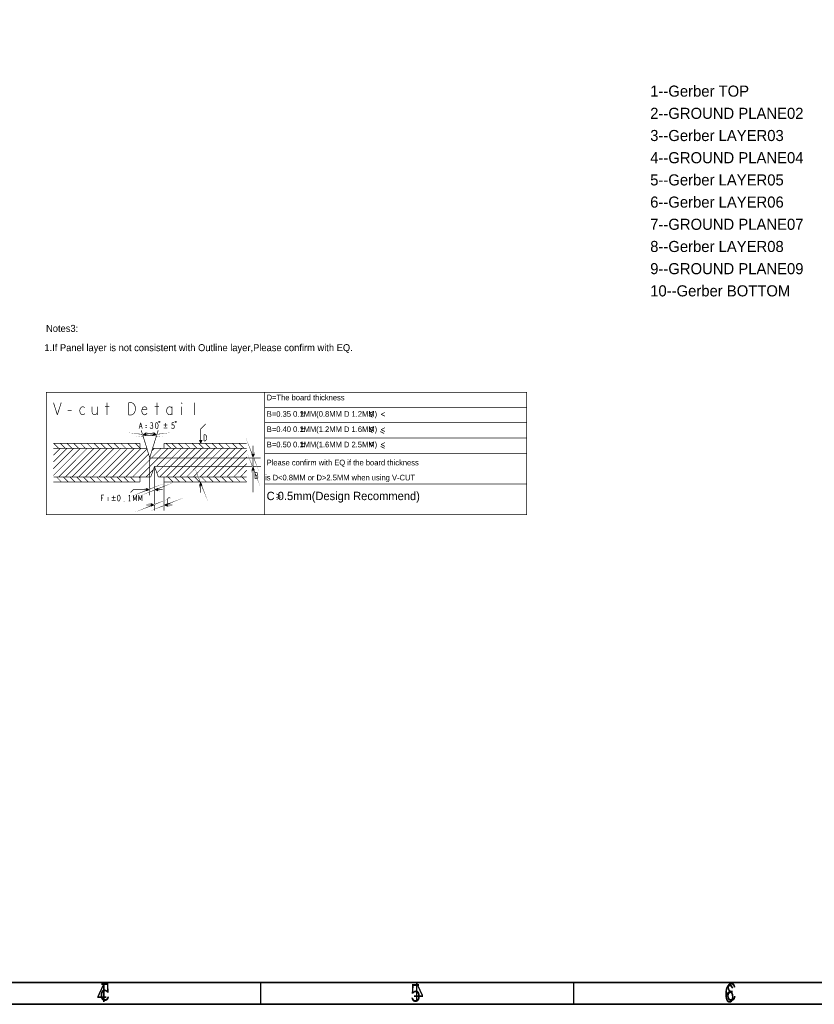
# Model space of a CAD drawing. Extents: x -70 to 514, y -134 to 276.
# Tile 11 of 17: x 166 to 348, y -134 to 91. Entities that reach past the tile are written whole.
import ezdxf

# ---------------------------------------------------------------- set-up
doc = ezdxf.new("R2010")
doc.units = 0
doc.layers.add('BOARD_GEOMETRY_DIMENSION', color=2, linetype='CONTINUOUS')
doc.layers.add('BOARD_GEOMETRY_SILKSCREEN_B', color=1, linetype='CONTINUOUS')

msp = doc.modelspace()

# ---------------------------------------------------------------- linework, layer by layer
at = {"layer": 'BOARD_GEOMETRY_DIMENSION'}
for points in [[(-70.485, -134.471156), (513.514848, -134.471156), (513.514848, 275.52904), (-70.485, 275.52904), (-70.485, -134.471156)], [(-65.48501, -129.471166), (508.514858, -129.471166)], [(221.514924, -129.471166), (221.514924, -134.471156)], [(293.264844, -134.471156), (293.264844, -129.471166)]]:
    msp.add_lwpolyline(points, dxfattribs=at)
at = {"layer": 'BOARD_GEOMETRY_DIMENSION', "const_width": 0.1524}
for points in [[(172.45711, 5.639816), (172.45711, -22.360128), (282.45689, -22.360128), (282.45689, 5.639816), (172.45711, 5.639816)], [(222.45701, 5.639816), (222.45701, -22.360128)], [(174.08906, 3.258058), (174.973742, 0.464058)], [(174.973742, 0.464058), (175.858678, 3.258058)], [(180.496464, 2.233422), (180.28412, 2.04724)], [(180.779674, 2.32664), (180.496464, 2.233422)], [(180.992018, 2.280158), (180.779674, 2.32664)], [(181.239668, 2.093722), (180.992018, 2.280158)], [(182.921656, 2.32664), (182.921656, 1.022858)], [(184.125108, 0.464058), (184.125108, 2.32664)], [(185.877708, 2.32664), (186.868816, 2.32664)], [(186.373262, 3.258058), (186.373262, 0.464058)], [(191.294512, 0.464058), (191.294512, 3.258058)], [(191.294512, 3.258058), (192.002156, 3.258058)], [(192.002156, 3.258058), (192.285366, 3.118358)], [(192.285366, 3.118358), (192.49771, 2.931922)], [(192.49771, 2.931922), (192.674748, 2.652522)], [(192.674748, 2.652522), (192.816226, 2.32664)], [(192.816226, 2.32664), (192.851532, 1.861058)], [(194.745864, 2.280158), (194.53352, 2.140458)], [(194.993768, 2.32664), (194.745864, 2.280158)], [(195.241418, 2.233422), (194.993768, 2.32664)], [(195.418456, 2.04724), (195.241418, 2.233422)], [(197.277228, 2.32664), (198.268336, 2.32664)], [(197.772782, 3.258058), (197.772782, 0.464058)], [(200.410318, 2.233422), (200.197974, 2.04724)], [(200.658222, 2.32664), (200.410318, 2.233422)], [(200.905872, 2.280158), (200.658222, 2.32664)], [(201.118216, 2.18694), (200.905872, 2.280158)], [(201.259694, 2.000758), (201.118216, 2.18694)], [(201.259694, 0.464058), (201.259694, 2.32664)], [(203.401676, 3.211322), (203.472542, 3.258058)], [(203.401676, 3.118358), (203.401676, 3.211322)], [(203.472542, 3.071622), (203.401676, 3.118358)], [(203.472542, 3.258058), (203.543408, 3.211322)], [(203.543408, 3.118358), (203.472542, 3.071622)], [(203.472542, 2.32664), (203.472542, 0.464058)], [(203.543408, 3.211322), (203.543408, 3.118358)], [(206.322422, 0.464058), (206.322422, 3.258058)], [(177.363628, 1.395222), (178.283616, 1.395222)], [(180.142642, 1.721358), (180.107336, 1.395222)], [(180.107336, 1.395222), (180.142642, 1.06934)], [(180.28412, 2.04724), (180.142642, 1.721358)], [(180.142642, 1.06934), (180.28412, 0.78994)], [(180.28412, 0.78994), (180.496464, 0.557022)], [(180.496464, 0.557022), (180.779674, 0.464058)], [(180.779674, 0.464058), (181.027578, 0.557022)], [(181.027578, 0.557022), (181.239668, 0.743458)], [(182.921656, 1.022858), (183.063388, 0.696722)], [(183.063388, 0.696722), (183.275732, 0.51054)], [(183.275732, 0.51054), (183.523382, 0.464058)], [(183.523382, 0.464058), (183.771032, 0.51054)], [(183.771032, 0.51054), (183.983376, 0.696722)], [(183.983376, 0.696722), (184.125108, 1.022858)], [(192.002156, 0.464058), (191.294512, 0.464058)], [(192.285366, 0.603758), (192.002156, 0.464058)], [(192.49771, 0.78994), (192.285366, 0.603758)], [(192.674748, 1.06934), (192.49771, 0.78994)], [(192.816226, 1.395222), (192.674748, 1.06934)], [(192.851532, 1.861058), (192.816226, 1.395222)], [(194.392042, 1.814322), (194.321176, 1.534922)], [(194.321176, 1.534922), (194.321176, 1.255522)], [(194.321176, 1.255522), (194.392042, 0.976122)], [(194.53352, 2.140458), (194.392042, 1.814322)], [(194.392042, 1.721358), (195.524628, 1.721358)], [(194.392042, 0.976122), (194.56908, 0.696722)], [(194.56908, 0.696722), (194.781424, 0.51054)], [(194.781424, 0.51054), (195.029074, 0.464058)], [(195.029074, 0.464058), (195.276978, 0.557022)], [(195.276978, 0.557022), (195.524628, 0.836422)], [(195.524628, 1.721358), (195.418456, 2.04724)], [(200.056496, 1.76784), (199.98563, 1.395222)], [(199.98563, 1.395222), (200.056496, 1.022858)], [(200.197974, 2.04724), (200.056496, 1.76784)], [(200.056496, 1.022858), (200.197974, 0.743458)], [(200.197974, 0.743458), (200.410318, 0.557022)], [(200.410318, 0.557022), (200.658222, 0.464058)], [(200.658222, 0.464058), (200.905872, 0.51054)], [(200.905872, 0.51054), (201.118216, 0.65024)], [(201.118216, 0.65024), (201.259694, 0.836422)], [(222.45701, 2.13995), (282.45689, 2.13995)], [(230.741982, 0.88646), (231.622092, 0.88646)], [(230.741982, 0.226314), (231.622092, 0.226314)], [(231.18191, 1.326388), (231.18191, 0.446278)], [(247.207532, -0.094234), (246.327422, 0.345948)], [(247.307608, 1.22555), (246.427498, 0.785622)], [(246.427498, 0.785622), (247.307608, 0.345948)], [(250.007628, 1.025652), (249.127518, 0.585724)], [(249.127518, 0.585724), (250.007628, 0.145796)], [(193.685414, -2.703068), (194.057778, -1.306068)], [(194.296284, -2.214118), (193.819526, -2.214118)], [(194.057778, -1.306068), (194.430396, -2.703068)], [(195.48094, -2.027936), (195.09359, -2.027936)], [(196.442076, -1.329436), (196.307964, -1.422654)], [(196.576188, -1.306068), (196.442076, -1.329436)], [(196.620892, -1.958086), (196.48678, -1.958086)], [(196.7103, -1.375918), (196.576188, -1.306068)], [(196.620892, -1.958086), (196.7103, -1.888236)], [(196.725286, -2.004568), (196.620892, -1.958086)], [(196.784722, -1.49225), (196.7103, -1.375918)], [(196.7103, -1.888236), (196.784722, -1.771904)], [(196.829426, -2.121154), (196.725286, -2.004568)], [(196.814694, -1.632204), (196.784722, -1.49225)], [(196.784722, -1.771904), (196.814694, -1.632204)], [(196.859398, -2.283968), (196.829426, -2.121154)], [(196.844412, -2.423668), (196.859398, -2.283968)], [(197.43293, -1.795018), (197.418198, -2.004568)], [(197.418198, -2.004568), (197.43293, -2.214118)], [(197.477634, -1.608836), (197.43293, -1.795018)], [(197.43293, -2.214118), (197.477634, -2.400554)], [(197.537324, -1.469136), (197.477634, -1.608836)], [(197.626732, -1.35255), (197.537324, -1.469136)], [(197.745858, -1.306068), (197.626732, -1.35255)], [(197.865238, -1.35255), (197.745858, -1.306068)], [(197.954646, -1.469136), (197.865238, -1.35255)], [(198.014082, -1.608836), (197.954646, -1.469136)], [(198.058786, -1.795018), (198.014082, -1.608836)], [(198.014082, -2.400554), (198.058786, -2.214118)], [(198.073772, -2.004568), (198.058786, -1.795018)], [(198.058786, -2.214118), (198.073772, -2.004568)], [(199.321928, -1.873758), (200.202038, -1.873758)], [(199.76211, -1.433576), (199.76211, -2.313686)], [(201.210418, -1.91135), (201.255122, -1.306068)], [(201.34453, -1.818386), (201.210418, -1.91135)], [(201.255122, -1.306068), (201.657458, -1.306068)], [(201.448924, -1.795018), (201.34453, -1.818386)], [(201.553318, -1.818386), (201.448924, -1.795018)], [(201.657458, -1.91135), (201.553318, -1.818386)], [(201.732134, -2.027936), (201.657458, -1.91135)], [(201.761852, -2.214118), (201.732134, -2.027936)], [(201.746866, -2.400554), (201.761852, -2.214118)], [(207.814418, -6.075934), (207.814418, -2.775712), (208.929986, -1.660144), (208.937098, -1.660144)], [(222.45701, -1.36017), (282.45689, -1.36017)], [(231.18191, -2.173732), (231.18191, -3.053842)], [(247.307608, -2.274316), (246.427498, -2.714244)], [(195.072508, -3.866388), (194.753992, -4.054094), (195.185792, -4.099306), (194.85864, -4.053078), (195.072508, -3.866388)], [(197.21322, -3.840988), (197.531736, -4.028694), (197.099936, -4.073906), (197.427088, -4.027678), (197.21322, -3.840988)], [(195.47205, -7.176008), (194.37223, -3.656076), (194.187064, -3.090926)], [(195.072508, -3.866388), (194.85864, -4.053078), (195.185792, -4.099306), (195.024502, -3.98399), (194.84594, -4.004056), (195.072508, -3.866388), (195.185792, -4.099306), (194.85864, -4.053078), (195.15709, -3.68681), (195.291456, -4.203192), (194.572636, -4.11353)], [(194.573144, -4.115054), (195.15709, -3.68681)], [(194.85864, -4.053078), (195.072508, -3.866388)], [(195.09359, -2.447036), (195.48094, -2.447036)], [(196.188838, -2.423668), (196.278246, -2.586736)], [(196.278246, -2.586736), (196.397372, -2.6797)], [(196.397372, -2.6797), (196.531484, -2.703068)], [(196.531484, -2.703068), (196.65061, -2.6797)], [(196.65061, -2.6797), (196.76999, -2.563368)], [(196.76999, -2.563368), (196.844412, -2.423668)], [(196.791834, -7.176008), (197.892162, -3.656076), (198.073264, -3.090926)], [(197.21322, -3.840988), (197.427088, -4.027678), (197.099936, -4.073906), (197.261226, -3.95859), (197.439788, -3.978656), (197.21322, -3.840988), (197.099936, -4.073906), (197.427088, -4.027678), (197.128638, -3.66141), (196.994272, -4.177792), (197.713092, -4.08813)], [(197.712584, -4.089654), (197.128638, -3.66141)], [(197.427088, -4.027678), (197.21322, -3.840988)], [(197.477634, -2.400554), (197.537324, -2.540254)], [(197.537324, -2.540254), (197.626732, -2.656586)], [(197.626732, -2.656586), (197.745858, -2.703068)], [(197.745858, -2.703068), (197.865238, -2.656586)], [(197.865238, -2.656586), (197.954646, -2.540254)], [(197.954646, -2.540254), (198.014082, -2.400554)], [(199.321928, -2.53365), (200.202038, -2.53365)], [(201.106278, -2.493518), (201.195686, -2.610104)], [(201.195686, -2.610104), (201.299826, -2.6797)], [(201.299826, -2.6797), (201.433938, -2.703068)], [(201.433938, -2.703068), (201.56805, -2.656586)], [(201.56805, -2.656586), (201.672444, -2.563368)], [(201.672444, -2.563368), (201.746866, -2.400554)], [(208.547208, -5.485892), (208.547208, -4.088892)], [(208.547208, -4.088892), (208.845404, -4.088892)], [(208.845404, -4.088892), (208.96453, -4.158742)], [(208.96453, -4.158742), (209.053938, -4.25196)], [(209.053938, -4.25196), (209.12836, -4.39166)], [(209.12836, -4.39166), (209.18805, -4.554728)], [(209.18805, -4.554728), (209.203036, -4.787392)], [(230.741982, -2.61366), (231.622092, -2.61366)], [(230.741982, -3.273806), (231.622092, -3.273806)], [(247.207532, -3.594354), (246.327422, -3.154172)], [(246.427498, -2.714244), (247.307608, -3.154172)], [(249.807476, -3.794252), (248.92762, -3.35407)], [(250.007628, -2.474468), (249.127518, -2.914142)], [(249.127518, -2.914142), (250.007628, -3.35407)], [(174.063152, -6.075934), (193.932048, -6.075934)], [(175.23206, -7.176008), (174.131986, -6.075934)], [(176.772062, -7.176008), (175.671988, -6.075934)], [(178.312064, -7.176008), (177.21199, -6.075934)], [(179.852066, -7.176008), (178.751992, -6.075934)], [(181.392068, -7.176008), (180.291994, -6.075934)], [(182.93207, -7.176008), (181.831996, -6.075934)], [(184.472072, -7.176008), (183.371998, -6.075934)], [(186.012074, -7.176008), (184.912, -6.075934)], [(187.552076, -7.176008), (186.452002, -6.075934)], [(189.092078, -7.176008), (187.992004, -6.075934)], [(190.63208, -7.176008), (189.532006, -6.075934)], [(192.172082, -7.176008), (191.072008, -6.075934)], [(193.932048, -7.176008), (192.831974, -6.075934)], [(193.932048, -6.075934), (193.932048, -7.176008)], [(199.432164, -6.075934), (199.432164, -7.176008)], [(199.432164, -6.075934), (218.352116, -6.075934)], [(200.972166, -7.176008), (199.872092, -6.075934)], [(202.29195, -7.176008), (201.19213, -6.075934)], [(203.831952, -7.176008), (202.732132, -6.075934)], [(205.371954, -7.176008), (204.272134, -6.075934)], [(206.911956, -7.176008), (205.812136, -6.075934)], [(208.451958, -7.176008), (207.352138, -6.075934)], [(207.814926, -6.075172), (207.547464, -5.402326), (208.080864, -5.402326), (207.801464, -5.783326), (207.674464, -5.478526), (207.928464, -5.529326), (207.852264, -5.783326)], [(207.813402, -6.075172), (208.080864, -5.402326)], [(208.845404, -5.485892), (208.547208, -5.485892)], [(208.96453, -5.416042), (208.845404, -5.485892)], [(209.99196, -7.176008), (208.89214, -6.075934)], [(209.053938, -5.323078), (208.96453, -5.416042)], [(209.12836, -5.183378), (209.053938, -5.323078)], [(209.18805, -5.02031), (209.12836, -5.183378)], [(209.203036, -4.787392), (209.18805, -5.02031)], [(211.531962, -7.176008), (210.432142, -6.075934)], [(213.071964, -7.176008), (211.972144, -6.075934)], [(214.611966, -7.176008), (213.512146, -6.075934)], [(216.151968, -7.176008), (215.052148, -6.075934)], [(217.69197, -7.176008), (216.59215, -6.075934)], [(219.917264, -8.729726), (219.815664, -9.085326), (219.663264, -8.678926), (219.790264, -8.983726), (219.917264, -8.729726)], [(219.801948, -11.356086), (219.801948, -6.588252)], [(222.45701, -4.860036), (282.45689, -4.860036)], [(230.741982, -6.113526), (231.622092, -6.113526)], [(230.741982, -6.773672), (231.622092, -6.773672)], [(231.18191, -5.673598), (231.18191, -6.553708)], [(247.307608, -5.774436), (246.427498, -6.214364)], [(246.427498, -6.214364), (247.307608, -6.654038)], [(249.907552, -7.194296), (249.027442, -6.754114)], [(250.007628, -5.874258), (249.127518, -6.314186)], [(249.127518, -6.314186), (250.007628, -6.754114)], [(180.292248, -7.176008), (174.063152, -13.40485)], [(180.292248, -7.176008), (174.063152, -13.40485)], [(180.292248, -7.176008), (174.063152, -13.40485)], [(177.21199, -7.176008), (174.063152, -10.324846)], [(178.752246, -7.176008), (174.063152, -11.864848)], [(178.752246, -7.176008), (174.063152, -11.864848)], [(175.671988, -7.176008), (174.063152, -8.784844)], [(195.47205, -7.176008), (174.063152, -7.176008)], [(175.452024, -7.176008), (175.23206, -7.176008)], [(181.83225, -7.176008), (175.232314, -13.775944)], [(181.83225, -7.176008), (175.232314, -13.775944)], [(181.83225, -7.176008), (175.232314, -13.775944)], [(181.83225, -7.176008), (175.232314, -13.775944)], [(183.372252, -7.176008), (176.771808, -13.775944)], [(183.372252, -7.176008), (176.771808, -13.775944)], [(183.372252, -7.176008), (176.771808, -13.775944)], [(183.372252, -7.176008), (176.771808, -13.775944)], [(183.372252, -7.176008), (176.771808, -13.775944)], [(176.992026, -7.176008), (176.772062, -7.176008)], [(184.911746, -7.176008), (178.31181, -13.775944)], [(184.911746, -7.176008), (178.31181, -13.775944)], [(184.911746, -7.176008), (178.31181, -13.775944)], [(184.911746, -7.176008), (178.31181, -13.775944)], [(184.911746, -7.176008), (178.31181, -13.775944)], [(184.911746, -7.176008), (178.31181, -13.775944)], [(178.532028, -7.176008), (178.312064, -7.176008)], [(186.451748, -7.176008), (179.851812, -13.775944)], [(186.451748, -7.176008), (179.851812, -13.775944)], [(186.451748, -7.176008), (179.851812, -13.775944)], [(186.451748, -7.176008), (179.851812, -13.775944)], [(186.451748, -7.176008), (179.851812, -13.775944)], [(186.451748, -7.176008), (179.851812, -13.775944)], [(186.451748, -7.176008), (179.851812, -13.775944)], [(180.07203, -7.176008), (179.852066, -7.176008)], [(187.99175, -7.176008), (181.392068, -13.775944)], [(187.99175, -7.176008), (181.392068, -13.775944)], [(187.99175, -7.176008), (181.392068, -13.775944)], [(187.99175, -7.176008), (181.392068, -13.775944)], [(187.99175, -7.176008), (181.392068, -13.775944)], [(187.99175, -7.176008), (181.392068, -13.775944)], [(187.99175, -7.176008), (181.392068, -13.775944)], [(187.99175, -7.176008), (181.392068, -13.775944)], [(181.612032, -7.176008), (181.392068, -7.176008)], [(189.532006, -7.176008), (182.93207, -13.775944)], [(189.532006, -7.176008), (182.93207, -13.775944)], [(189.532006, -7.176008), (182.93207, -13.775944)], [(189.532006, -7.176008), (182.93207, -13.775944)], [(189.532006, -7.176008), (182.93207, -13.775944)], [(189.532006, -7.176008), (182.93207, -13.775944)], [(189.532006, -7.176008), (182.93207, -13.775944)], [(189.532006, -7.176008), (182.93207, -13.775944)], [(189.532006, -7.176008), (182.93207, -13.775944)], [(183.152034, -7.176008), (182.93207, -7.176008)], [(191.072008, -7.176008), (184.472072, -13.775944)], [(191.072008, -7.176008), (184.472072, -13.775944)], [(191.072008, -7.176008), (184.472072, -13.775944)], [(191.072008, -7.176008), (184.472072, -13.775944)], [(191.072008, -7.176008), (184.472072, -13.775944)], [(191.072008, -7.176008), (184.472072, -13.775944)], [(191.072008, -7.176008), (184.472072, -13.775944)], [(191.072008, -7.176008), (184.472072, -13.775944)], [(191.072008, -7.176008), (184.472072, -13.775944)], [(191.072008, -7.176008), (184.472072, -13.775944)], [(184.692036, -7.176008), (184.472072, -7.176008)], [(192.61201, -7.176008), (186.012074, -13.775944)], [(192.61201, -7.176008), (186.012074, -13.775944)], [(192.61201, -7.176008), (186.012074, -13.775944)], [(192.61201, -7.176008), (186.012074, -13.775944)], [(192.61201, -7.176008), (186.012074, -13.775944)], [(192.61201, -7.176008), (186.012074, -13.775944)], [(192.61201, -7.176008), (186.012074, -13.775944)], [(192.61201, -7.176008), (186.012074, -13.775944)], [(192.61201, -7.176008), (186.012074, -13.775944)], [(192.61201, -7.176008), (186.012074, -13.775944)], [(186.232038, -7.176008), (186.012074, -7.176008)], [(194.152012, -7.176008), (187.552076, -13.775944)], [(194.152012, -7.176008), (187.552076, -13.775944)], [(194.152012, -7.176008), (187.552076, -13.775944)], [(194.152012, -7.176008), (187.552076, -13.775944)], [(194.152012, -7.176008), (187.552076, -13.775944)], [(194.152012, -7.176008), (187.552076, -13.775944)], [(194.152012, -7.176008), (187.552076, -13.775944)], [(194.152012, -7.176008), (187.552076, -13.775944)], [(194.152012, -7.176008), (187.552076, -13.775944)], [(194.152012, -7.176008), (187.552076, -13.775944)], [(187.77204, -7.176008), (187.552076, -7.176008)], [(189.312042, -7.176008), (189.092078, -7.176008)], [(195.52285, -7.345426), (189.092332, -13.775944)], [(195.52285, -7.345426), (189.092332, -13.775944)], [(195.52285, -7.345426), (189.092332, -13.775944)], [(190.852044, -7.176008), (190.63208, -7.176008)], [(190.632334, -13.775944), (195.878196, -8.52932)], [(190.632334, -13.775944), (195.878196, -8.52932)], [(190.632334, -13.775944), (195.878196, -8.52932)], [(190.632334, -13.775944), (195.878196, -8.52932)], [(190.632334, -13.775944), (195.878196, -8.52932)], [(190.632334, -13.775944), (195.878196, -8.52932)], [(190.632334, -13.775944), (195.878196, -8.52932)], [(190.632334, -13.775944), (195.878196, -8.52932)], [(192.392046, -7.176008), (192.172082, -7.176008)], [(198.772272, -7.176008), (192.172336, -13.775944)], [(198.772272, -7.176008), (192.172336, -13.775944)], [(198.772272, -7.176008), (192.172336, -13.775944)], [(198.772272, -7.176008), (192.172336, -13.775944)], [(198.772272, -7.176008), (192.172336, -13.775944)], [(198.772272, -7.176008), (192.172336, -13.775944)], [(198.772272, -7.176008), (192.172336, -13.775944)], [(198.772272, -7.176008), (192.172336, -13.775944)], [(198.772272, -7.176008), (192.172336, -13.775944)], [(198.772272, -7.176008), (192.172336, -13.775944)], [(200.311766, -7.176008), (193.71183, -13.775944)], [(200.311766, -7.176008), (193.71183, -13.775944)], [(200.311766, -7.176008), (193.71183, -13.775944)], [(200.311766, -7.176008), (193.71183, -13.775944)], [(200.311766, -7.176008), (193.71183, -13.775944)], [(200.311766, -7.176008), (193.71183, -13.775944)], [(200.311766, -7.176008), (193.71183, -13.775944)], [(200.311766, -7.176008), (193.71183, -13.775944)], [(200.311766, -7.176008), (193.71183, -13.775944)], [(200.311766, -7.176008), (193.71183, -13.775944)], [(195.47205, -7.176008), (196.131942, -9.375902)], [(196.131942, -9.375902), (196.791834, -7.176008)], [(197.23227, -7.176008), (196.603112, -7.804658)], [(197.23227, -7.176008), (196.603112, -7.804658)], [(197.23227, -7.176008), (196.603112, -7.804658)], [(197.23227, -7.176008), (196.603112, -7.804658)], [(197.23227, -7.176008), (196.603112, -7.804658)], [(197.23227, -7.176008), (196.603112, -7.804658)], [(197.23227, -7.176008), (196.603112, -7.804658)], [(197.23227, -7.176008), (196.603112, -7.804658)], [(197.23227, -7.176008), (196.603112, -7.804658)], [(197.23227, -7.176008), (196.603112, -7.804658)], [(196.791834, -7.176008), (218.352116, -7.176008)], [(201.840846, -7.18693), (197.672198, -11.355832)], [(203.435712, -7.176008), (197.781926, -12.830048)], [(203.435712, -7.176008), (197.99046, -12.621514)], [(203.435712, -7.176008), (197.99046, -12.621514)], [(203.435712, -7.176008), (197.99046, -12.621514)], [(203.435712, -7.176008), (197.99046, -12.621514)], [(203.435712, -7.176008), (197.99046, -12.621514)], [(203.435712, -7.176008), (197.99046, -12.621514)], [(203.435712, -7.176008), (197.99046, -12.621514)], [(203.435712, -7.176008), (197.99046, -12.621514)], [(204.975714, -7.176008), (198.375778, -13.775944)], [(204.975714, -7.176008), (198.375778, -13.775944)], [(204.975714, -7.176008), (198.375778, -13.775944)], [(204.975714, -7.176008), (198.375778, -13.775944)], [(204.975714, -7.176008), (198.375778, -13.775944)], [(204.975714, -7.176008), (198.375778, -13.775944)], [(204.975714, -7.176008), (198.375778, -13.775944)], [(204.975714, -7.176008), (198.375778, -13.775944)], [(204.975714, -7.176008), (198.375778, -13.775944)], [(204.975714, -7.176008), (198.375778, -13.775944)], [(206.51597, -7.176008), (199.916034, -13.775944)], [(206.51597, -7.176008), (199.916034, -13.775944)], [(206.51597, -7.176008), (199.916034, -13.775944)], [(206.51597, -7.176008), (199.916034, -13.775944)], [(206.51597, -7.176008), (199.916034, -13.775944)], [(206.51597, -7.176008), (199.916034, -13.775944)], [(206.51597, -7.176008), (199.916034, -13.775944)], [(206.51597, -7.176008), (199.916034, -13.775944)], [(206.51597, -7.176008), (199.916034, -13.775944)], [(201.19213, -7.176008), (200.972166, -7.176008)], [(208.055972, -7.176008), (201.456036, -13.775944)], [(208.055972, -7.176008), (201.456036, -13.775944)], [(208.055972, -7.176008), (201.456036, -13.775944)], [(208.055972, -7.176008), (201.456036, -13.775944)], [(208.055972, -7.176008), (201.456036, -13.775944)], [(208.055972, -7.176008), (201.456036, -13.775944)], [(208.055972, -7.176008), (201.456036, -13.775944)], [(208.055972, -7.176008), (201.456036, -13.775944)], [(208.055972, -7.176008), (201.456036, -13.775944)], [(202.512168, -7.176008), (202.29195, -7.176008)], [(209.595974, -7.176008), (202.996038, -13.775944)], [(209.595974, -7.176008), (202.996038, -13.775944)], [(209.595974, -7.176008), (202.996038, -13.775944)], [(209.595974, -7.176008), (202.996038, -13.775944)], [(209.595974, -7.176008), (202.996038, -13.775944)], [(209.595974, -7.176008), (202.996038, -13.775944)], [(209.595974, -7.176008), (202.996038, -13.775944)], [(209.595974, -7.176008), (202.996038, -13.775944)], [(209.595974, -7.176008), (202.996038, -13.775944)], [(209.595974, -7.176008), (202.996038, -13.775944)], [(204.05217, -7.176008), (203.831952, -7.176008)], [(211.135976, -7.176008), (204.53604, -13.775944)], [(211.135976, -7.176008), (204.53604, -13.775944)], [(211.135976, -7.176008), (204.53604, -13.775944)], [(211.135976, -7.176008), (204.53604, -13.775944)], [(211.135976, -7.176008), (204.53604, -13.775944)], [(211.135976, -7.176008), (204.53604, -13.775944)], [(211.135976, -7.176008), (204.53604, -13.775944)], [(211.135976, -7.176008), (204.53604, -13.775944)], [(211.135976, -7.176008), (204.53604, -13.775944)], [(211.135976, -7.176008), (204.53604, -13.775944)], [(205.592172, -7.176008), (205.371954, -7.176008)], [(212.675978, -7.176008), (206.076296, -13.775944)], [(212.675978, -7.176008), (206.076296, -13.775944)], [(212.675978, -7.176008), (206.076296, -13.775944)], [(212.675978, -7.176008), (206.076296, -13.775944)], [(212.675978, -7.176008), (206.076296, -13.775944)], [(212.675978, -7.176008), (206.076296, -13.775944)], [(212.675978, -7.176008), (206.076296, -13.775944)], [(212.675978, -7.176008), (206.076296, -13.775944)], [(212.675978, -7.176008), (206.076296, -13.775944)], [(212.675978, -7.176008), (206.076296, -13.775944)], [(207.132174, -7.176008), (206.911956, -7.176008)], [(214.216234, -7.176008), (207.616298, -13.775944)], [(214.216234, -7.176008), (207.616298, -13.775944)], [(214.216234, -7.176008), (207.616298, -13.775944)], [(214.216234, -7.176008), (207.616298, -13.775944)], [(214.216234, -7.176008), (207.616298, -13.775944)], [(214.216234, -7.176008), (207.616298, -13.775944)], [(214.216234, -7.176008), (207.616298, -13.775944)], [(214.216234, -7.176008), (207.616298, -13.775944)], [(214.216234, -7.176008), (207.616298, -13.775944)], [(208.672176, -7.176008), (208.451958, -7.176008)], [(215.756236, -7.176008), (209.1563, -13.775944)], [(215.756236, -7.176008), (209.1563, -13.775944)], [(215.756236, -7.176008), (209.1563, -13.775944)], [(215.756236, -7.176008), (209.1563, -13.775944)], [(215.756236, -7.176008), (209.1563, -13.775944)], [(215.756236, -7.176008), (209.1563, -13.775944)], [(215.756236, -7.176008), (209.1563, -13.775944)], [(215.756236, -7.176008), (209.1563, -13.775944)], [(210.212178, -7.176008), (209.99196, -7.176008)], [(217.296238, -7.176008), (210.695794, -13.775944)], [(217.296238, -7.176008), (210.695794, -13.775944)], [(217.296238, -7.176008), (210.695794, -13.775944)], [(217.296238, -7.176008), (210.695794, -13.775944)], [(217.296238, -7.176008), (210.695794, -13.775944)], [(217.296238, -7.176008), (210.695794, -13.775944)], [(217.296238, -7.176008), (210.695794, -13.775944)], [(211.751926, -7.176008), (211.531962, -7.176008)], [(218.352116, -7.615936), (212.235796, -13.775944)], [(213.291928, -7.176008), (213.071964, -7.176008)], [(214.83193, -7.176008), (214.611966, -7.176008)], [(216.371932, -7.176008), (216.151968, -7.176008)], [(217.911934, -7.176008), (217.69197, -7.176008)], [(219.688664, -12.031726), (219.790264, -11.676126), (219.942664, -12.082526), (219.815664, -11.777726), (219.688664, -12.031726)], [(219.917264, -8.729726), (219.790264, -8.983726), (219.663264, -8.678926), (219.815664, -8.805926), (219.841064, -8.983726), (219.917264, -8.729726), (219.663264, -8.678926), (219.790264, -8.983726), (220.069664, -8.602726), (219.536264, -8.602726), (219.803726, -9.275572)], [(219.790264, -8.983726), (219.917264, -8.729726)], [(219.802202, -9.275572), (220.069664, -8.602726)], [(222.45701, -8.360156), (282.45689, -8.360156)], [(196.057012, -9.375902), (221.532196, -9.375902)], [(196.131942, -9.375902), (196.131942, -17.956022)], [(213.775798, -13.775944), (218.352116, -9.155938)], [(215.3158, -13.775944), (218.352116, -10.69594)], [(196.96811, -12.05992), (195.252086, -13.775944)], [(196.35216, -13.775944), (197.232016, -11.355832)], [(197.232016, -11.355832), (197.232016, -21.475954)], [(197.232016, -11.355832), (198.112126, -13.775944)], [(197.257162, -11.356086), (221.644464, -11.356086)], [(207.699864, -15.511526), (207.801464, -15.155926), (207.953864, -15.562326), (207.826864, -15.257526), (207.699864, -15.511526)], [(216.856056, -13.775944), (218.352116, -12.235942)], [(219.688664, -12.031726), (219.815664, -11.777726), (219.942664, -12.082526), (219.790264, -11.955526), (219.764864, -11.777726), (219.688664, -12.031726), (219.942664, -12.082526), (219.815664, -11.777726), (219.536264, -12.158726), (220.069664, -12.158726), (219.802202, -11.48588)], [(219.803726, -11.48588), (219.536264, -12.158726)], [(219.815664, -11.777726), (219.688664, -12.031726)], [(219.801948, -11.356086), (219.801948, -17.302988)], [(220.22943, -12.724638), (220.22943, -14.121638)], [(220.631766, -12.724638), (220.22943, -12.724638)], [(220.691202, -13.376656), (220.22943, -13.376656)], [(220.735906, -12.794488), (220.631766, -12.724638)], [(220.691202, -13.376656), (220.750892, -13.306806)], [(220.795596, -13.423138), (220.691202, -13.376656)], [(220.795596, -12.887706), (220.735906, -12.794488)], [(220.750892, -13.306806), (220.795596, -13.190474)], [(220.825314, -13.027406), (220.795596, -12.887706)], [(220.795596, -13.190474), (220.825314, -13.027406)], [(220.885004, -13.562838), (220.795596, -13.423138)], [(220.914722, -13.725906), (220.885004, -13.562838)], [(193.932048, -14.876018), (174.063152, -14.876018)], [(196.35216, -13.775944), (174.131986, -13.775944)], [(175.891952, -14.876018), (174.792132, -13.775944)], [(176.111916, -14.876018), (175.891952, -14.876018)], [(177.431954, -14.876018), (176.332134, -13.775944)], [(177.651918, -14.876018), (177.431954, -14.876018)], [(178.971956, -14.876018), (177.872136, -13.775944)], [(179.19192, -14.876018), (178.971956, -14.876018)], [(180.511958, -14.876018), (179.412138, -13.775944)], [(180.731922, -14.876018), (180.511958, -14.876018)], [(182.05196, -14.876018), (180.95214, -13.775944)], [(182.271924, -14.876018), (182.05196, -14.876018)], [(183.591962, -14.876018), (182.492142, -13.775944)], [(183.811926, -14.876018), (183.591962, -14.876018)], [(185.131964, -14.876018), (184.032144, -13.775944)], [(185.351928, -14.876018), (185.131964, -14.876018)], [(186.671966, -14.876018), (185.572146, -13.775944)], [(186.89193, -14.876018), (186.671966, -14.876018)], [(188.211968, -14.876018), (187.111894, -13.775944)], [(188.431932, -14.876018), (188.211968, -14.876018)], [(189.75197, -14.876018), (188.651896, -13.775944)], [(189.971934, -14.876018), (189.75197, -14.876018)], [(191.291972, -14.876018), (190.191898, -13.775944)], [(191.511936, -14.876018), (191.291972, -14.876018)], [(195.533264, -16.527526), (195.888864, -16.629126), (195.482464, -16.781526), (195.787264, -16.654526), (195.533264, -16.527526)], [(192.831974, -14.876018), (191.7319, -13.775944)], [(193.051938, -14.876018), (192.831974, -14.876018)], [(193.932048, -13.995908), (193.712084, -13.775944)], [(193.932048, -14.876018), (193.932048, -13.775944)], [(197.819264, -16.756126), (197.463664, -16.654526), (197.870064, -16.502126), (197.565264, -16.629126), (197.819264, -16.756126)], [(198.112126, -13.775944), (218.352116, -13.775944)], [(199.432164, -14.876018), (199.432164, -13.775944)], [(199.432164, -14.876018), (199.432164, -21.475954)], [(218.352116, -14.876018), (199.432164, -14.876018)], [(201.412094, -14.876018), (200.31202, -13.775944)], [(201.632058, -14.876018), (201.412094, -14.876018)], [(202.952096, -14.876018), (201.852022, -13.775944)], [(203.17206, -14.876018), (202.952096, -14.876018)], [(204.492098, -14.876018), (203.392024, -13.775944)], [(204.712062, -14.876018), (204.492098, -14.876018)], [(206.0321, -14.876018), (204.932026, -13.775944)], [(206.252064, -14.876018), (206.0321, -14.876018)], [(207.572102, -14.876018), (206.472028, -13.775944)], [(207.699864, -15.511526), (207.826864, -15.257526), (207.953864, -15.562326), (207.801464, -15.435326), (207.776064, -15.257526), (207.699864, -15.511526), (207.953864, -15.562326), (207.826864, -15.257526), (207.547464, -15.638526), (208.080864, -15.638526), (207.813402, -14.96568)], [(207.814926, -14.96568), (207.547464, -15.638526)], [(207.792066, -14.876018), (207.572102, -14.876018)], [(207.826864, -15.257526), (207.699864, -15.511526)], [(207.816704, -14.876018), (207.816704, -17.37106)], [(209.112104, -14.876018), (208.01203, -13.775944)], [(209.332068, -14.876018), (209.112104, -14.876018)], [(210.652106, -14.876018), (209.552032, -13.775944)], [(210.87207, -14.876018), (210.652106, -14.876018)], [(212.192108, -14.876018), (211.092034, -13.775944)], [(212.412072, -14.876018), (212.192108, -14.876018)], [(213.73211, -14.876018), (212.632036, -13.775944)], [(213.952074, -14.876018), (213.73211, -14.876018)], [(215.272112, -14.876018), (214.172038, -13.775944)], [(215.492076, -14.876018), (215.272112, -14.876018)], [(216.812114, -14.876018), (215.71204, -13.775944)], [(217.032078, -14.876018), (216.812114, -14.876018)], [(218.352116, -14.876018), (217.252042, -13.775944)], [(220.22943, -14.121638), (220.721174, -14.121638)], [(220.721174, -14.121638), (220.825314, -14.028674)], [(220.825314, -14.028674), (220.885004, -13.888974)], [(220.885004, -13.888974), (220.914722, -13.725906)], [(222.45701, -15.360142), (282.45689, -15.360142)], [(185.07583, -17.878806), (185.64225, -17.878806)], [(185.07583, -19.275806), (185.07583, -17.878806)], [(187.882022, -18.043906), (187.882022, -18.924016)], [(188.838586, -18.041874), (188.778896, -18.181574)], [(188.927994, -17.925542), (188.838586, -18.041874)], [(189.04712, -17.878806), (188.927994, -17.925542)], [(189.166246, -17.925542), (189.04712, -17.878806)], [(189.255654, -18.041874), (189.166246, -17.925542)], [(189.315344, -18.181574), (189.255654, -18.041874)], [(191.50584, -17.878806), (191.327024, -18.158206)], [(191.50584, -19.275806), (191.50584, -17.878806)], [(192.392046, -16.635984), (191.7319, -17.295876)], [(192.34785, -19.275806), (192.34785, -17.878806)], [(192.34785, -17.878806), (192.7352, -19.043142)], [(196.131942, -16.635984), (192.392046, -16.635984)], [(192.7352, -19.043142), (193.122804, -17.878806)], [(193.122804, -17.878806), (193.122804, -19.275806)], [(193.57721, -19.275806), (193.57721, -17.878806)], [(193.57721, -17.878806), (193.96456, -19.043142)], [(193.96456, -19.043142), (194.352164, -17.878806)], [(194.352164, -17.878806), (194.352164, -19.275806)], [(195.533264, -16.527526), (195.787264, -16.654526), (195.482464, -16.781526), (195.609464, -16.629126), (195.787264, -16.603726), (195.533264, -16.527526), (195.482464, -16.781526), (195.787264, -16.654526), (195.406264, -16.375126), (195.406264, -16.908526), (196.07911, -16.641064)], [(196.07911, -16.642588), (195.406264, -16.375126)], [(195.787264, -16.654526), (195.533264, -16.527526)], [(197.23227, -16.635984), (199.119236, -16.635984)], [(197.819264, -16.756126), (197.565264, -16.629126), (197.870064, -16.502126), (197.743064, -16.654526), (197.565264, -16.679926), (197.819264, -16.756126), (197.870064, -16.502126), (197.565264, -16.629126), (197.946264, -16.908526), (197.946264, -16.375126), (197.273418, -16.642588)], [(197.273418, -16.641064), (197.946264, -16.908526)], [(197.565264, -16.629126), (197.819264, -16.756126)], [(226.010724, -18.066004), (225.130614, -17.626076)], [(225.130614, -18.505932), (226.010724, -18.066004)], [(185.433462, -18.554192), (185.07583, -18.554192)], [(186.782202, -18.600674), (186.394598, -18.600674)], [(186.394598, -19.019774), (186.782202, -19.019774)], [(187.442094, -18.483834), (188.32195, -18.483834)], [(187.442094, -19.14398), (188.32195, -19.14398)], [(188.734192, -18.367756), (188.719206, -18.577306)], [(188.719206, -18.577306), (188.734192, -18.786856)], [(188.778896, -18.181574), (188.734192, -18.367756)], [(188.734192, -18.786856), (188.778896, -18.973292)], [(188.778896, -18.973292), (188.838586, -19.112992)], [(188.838586, -19.112992), (188.927994, -19.229324)], [(188.927994, -19.229324), (189.04712, -19.275806)], [(189.04712, -19.275806), (189.166246, -19.229324)], [(189.166246, -19.229324), (189.255654, -19.112992)], [(189.255654, -19.112992), (189.315344, -18.973292)], [(189.360048, -18.367756), (189.315344, -18.181574)], [(189.315344, -18.973292), (189.360048, -18.786856)], [(189.375034, -18.577306), (189.360048, -18.367756)], [(189.360048, -18.786856), (189.375034, -18.577306)], [(190.246762, -19.252692), (190.27648, -19.229324)], [(190.246762, -19.299174), (190.246762, -19.252692)], [(190.27648, -19.322542), (190.246762, -19.299174)], [(190.27648, -19.229324), (190.306198, -19.252692)], [(190.306198, -19.299174), (190.27648, -19.322542)], [(190.306198, -19.252692), (190.306198, -19.299174)], [(191.327024, -19.275806), (191.684656, -19.275806)], [(196.650864, -20.032726), (197.006464, -20.134326), (196.600064, -20.286726), (196.904864, -20.159726), (196.650864, -20.032726)], [(197.231762, -20.155916), (195.344796, -20.155916)], [(200.003664, -20.286726), (199.648064, -20.185126), (200.054464, -20.032726), (199.749664, -20.159726), (200.003664, -20.286726)], [(196.650864, -20.032726), (196.904864, -20.159726), (196.600064, -20.286726), (196.727064, -20.134326), (196.904864, -20.108926), (196.650864, -20.032726), (196.600064, -20.286726), (196.904864, -20.159726), (196.523864, -19.880326), (196.523864, -20.413726), (197.19671, -20.146264)], [(197.19671, -20.147788), (196.523864, -19.880326)], [(196.904864, -20.159726), (196.650864, -20.032726)], [(197.232016, -21.475954), (197.232016, -20.155916)], [(199.432418, -20.155916), (201.31913, -20.155916)], [(200.003664, -20.286726), (199.749664, -20.159726), (200.054464, -20.032726), (199.927464, -20.185126), (199.749664, -20.210526), (200.003664, -20.286726), (200.054464, -20.032726), (199.749664, -20.159726), (200.130664, -20.439126), (200.130664, -19.905726), (199.457818, -20.173188)], [(199.457818, -20.171664), (200.130664, -20.439126)], [(199.749664, -20.159726), (200.003664, -20.286726)], [(200.159366, -19.05381), (200.144634, -19.26336)], [(200.144634, -19.26336), (200.174352, -19.47291)], [(200.219056, -18.820892), (200.159366, -19.05381)], [(200.174352, -19.47291), (200.219056, -19.61261)], [(200.293478, -18.681192), (200.219056, -18.820892)], [(200.219056, -19.61261), (200.308464, -19.75231)], [(200.397872, -18.56486), (200.293478, -18.681192)], [(200.308464, -19.75231), (200.412858, -19.845528)], [(200.531984, -18.49501), (200.397872, -18.56486)], [(200.412858, -19.845528), (200.516998, -19.89201)], [(200.516998, -19.89201), (200.621392, -19.89201)], [(200.65111, -18.49501), (200.531984, -18.49501)], [(200.621392, -19.89201), (200.725786, -19.845528)], [(200.755504, -18.541492), (200.65111, -18.49501)], [(200.725786, -19.845528), (200.815194, -19.775678)], [(200.844912, -18.611342), (200.755504, -18.541492)], [(200.815194, -19.775678), (200.889616, -19.68246)], [(225.23069, -18.905982), (226.1108, -18.466054)]]:
    msp.add_lwpolyline(points, dxfattribs=at)
for points in [[(198.475854, -1.13919, 1.000411), (198.179436, -1.139444, 0.999589), (198.475854, -1.13919)], [(202.216004, -1.13919, 1.000412), (201.91984, -1.139444, 0.999588), (202.216004, -1.13919)], [(197.746874, -4.122166, 0.186693), (194.519296, -4.120134)]]:
    msp.add_lwpolyline(points, format="xyb", dxfattribs=at)
at = {"layer": 'BOARD_GEOMETRY_SILKSCREEN_B'}
for points in [[(513.515102, -134.471156), (-70.484746, -134.471156), (-70.484746, 275.52904), (513.515102, 275.52904), (513.515102, -134.471156)], [(508.515112, -129.471166), (-65.484756, -129.471166)], [(221.514924, -129.471166), (221.514924, -134.471156)], [(293.265098, -134.471156), (293.265098, -129.471166)]]:
    msp.add_lwpolyline(points, dxfattribs=at)

# ---------------------------------------------------------------- texts
at = {"layer": 'BOARD_GEOMETRY_DIMENSION'}
for s, height, p in [('1--Gerber TOP', 2.54, (310.769, 73.300844)), ('2--GROUND PLANE02', 2.54, (310.769, 68.220844)), ('3--Gerber LAYER03', 2.54, (310.769, 63.140844)), ('4--GROUND PLANE04', 2.54, (310.769, 58.060844)), ('5--Gerber LAYER05', 2.54, (310.769, 52.980844)), ('6--Gerber LAYER06', 2.54, (310.769, 47.900844)), ('7--GROUND PLANE07', 2.54, (310.769, 42.820844)), ('8--Gerber LAYER08', 2.54, (310.769, 37.740844)), ('9--GROUND PLANE09', 2.54, (310.769, 32.660844)), ('10--Gerber BOTTOM', 2.54, (310.769, 27.580844)), ('Notes3:', 1.6002, (172.383958, 19.455892)), ('1.If Panel layer is not consistent with Outline layer,Please confirm with EQ.', 1.6002, (171.994068, 15.045944)), ('D=The board thickness', 1.2954, (222.907098, 3.789934)), ('B=0.35 0.1MM(0.8MM D 1.2MM)', 1.2954, (222.954596, 0.020828)), ('B=0.40 0.1MM(1.2MM D 1.6MM)', 1.2954, (222.954596, -3.479292)), ('B=0.50 0.1MM(1.6MM D 2.5MM)', 1.2954, (222.954596, -6.979158)), ('Please confirm with EQ if the board thickness', 1.2954, (222.907098, -11.110214)), ('is D<0.8MM or D>2.5MM when using V-CUT', 1.2954, (222.546926, -14.542008)), ('C 0.5mm(Design Recommend)', 1.905, (222.904558, -19.05254))]:
    msp.add_text(s, height=height, dxfattribs=at).set_placement(p)
at = {"layer": 'BOARD_GEOMETRY_DIMENSION', "width": 0.75}
for s, p in [('4', (184.040018, -133.97103)), ('5', (255.907032, -133.888226)), ('6', (327.76033, -134.060946))]:
    msp.add_text(s, height=4.064, dxfattribs=at).set_placement(p)
at = {"layer": 'BOARD_GEOMETRY_SILKSCREEN_B', "text_generation_flag": 2, "width": 0.75}
for s, p in [('5', (186.972702, -133.659626)), ('4', (258.839716, -133.74243)), ('3', (330.472542, -133.65988))]:
    msp.add_text(s, height=4.064, dxfattribs=at).set_placement(p)

doc.saveas('drawing.dxf')
